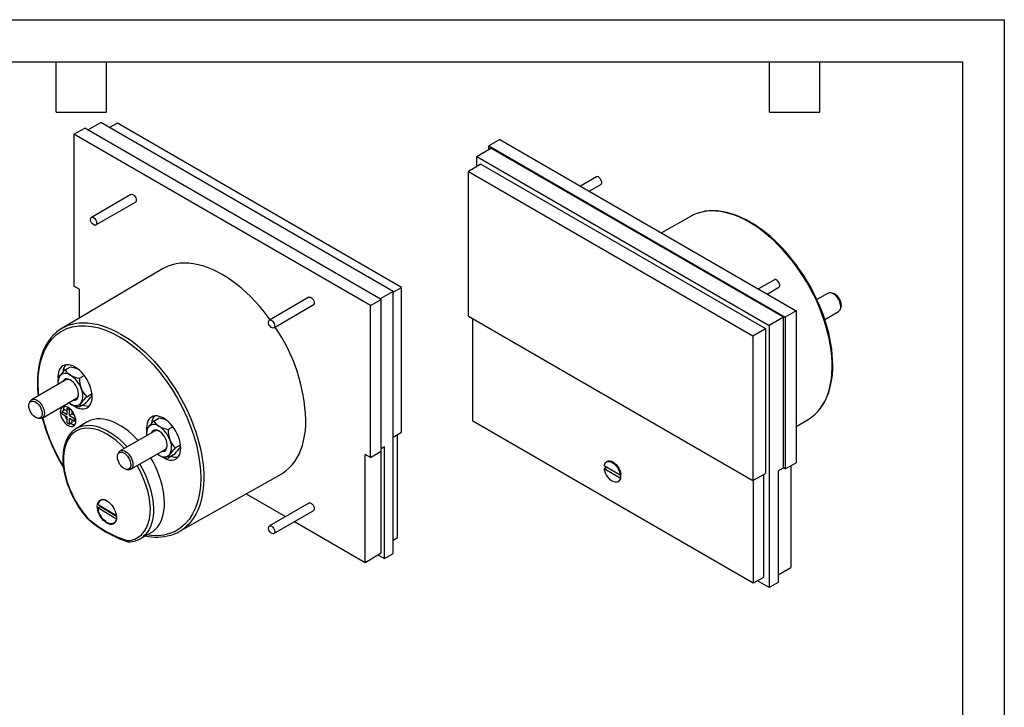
# Model space of a CAD drawing. Header units: millimetres. Extents: x 0 to 419, y 0 to 324.
# Tile 3 of 3: x 196 to 419, y 168 to 324. Entities that reach past the tile are written whole.
import ezdxf

# ---------------------------------------------------------------- set-up
doc = ezdxf.new("R2010")
doc.units = ezdxf.units.MM
doc.header["$LTSCALE"] = 1.5
doc.layers.add('TEXT', color=140, linetype='Continuous', lineweight=25)

msp = doc.modelspace()

# ---------------------------------------------------------------- linework, layer by layer
at = {"color": 7, "linetype": 'Continuous'}
for p, q in [((0.004, 323.854), (419.104, 323.854)), ((419.104, 323.854), (419.104, 0.004))]:
    msp.add_line(p, q, dxfattribs=at)
for p, q in [((210.984, 298.879), (213.978, 300.548)), ((280.347, 262.234), (213.978, 300.548)), ((217.715, 300.403), (215.941, 299.414)), ((282.267, 263.138), (217.715, 300.403)), ((207.847, 297.858), (210.344, 299.249)), ((207.847, 297.858), (207.847, 263.4)), ((275.164, 258.997), (207.847, 297.858)), ((277.617, 260.413), (210.344, 299.249)), ((304.551, 296.676), (302.098, 295.21)), ((302.098, 295.21), (369.371, 256.374)), ((302.098, 294.466), (302.098, 295.21)), ((304.551, 296.676), (371.868, 257.815)), ((299.368, 292.835), (302.522, 294.72)), ((368.947, 256.374), (302.522, 294.72)), ((300.252, 291.1), (297.448, 289.424)), ((299.368, 292.835), (365.737, 254.521)), ((299.368, 290.571), (299.368, 292.835)), ((300.252, 291.1), (364.854, 253.806)), ((297.448, 289.424), (362, 252.159)), ((297.448, 256.607), (297.448, 289.424)), ((326.484, 288.208), (322.852, 286.111)), ((324.852, 284.956), (327.484, 286.476)), ((220.8, 284.206), (211.82, 279.021)), ((212.82, 277.289), (221.8, 282.474)), ((347.97, 279.273), (341.251, 275.49)), ((227.975, 267.337), (205.133, 253.824)), ((366.896, 264.879), (363.263, 262.782)), ((209.049, 262.706), (207.847, 263.4)), ((209.049, 262.706), (209.049, 256.14)), ((280.347, 262.234), (277.405, 260.535)), ((280.347, 262.029), (282.267, 263.138)), ((280.347, 202.781), (280.347, 262.234)), ((282.267, 230.321), (282.267, 263.138)), ((365.263, 261.627), (367.895, 263.147)), ((379.076, 261.807), (376.555, 260.352)), ((380.04, 261.859), (379.671, 261.909)), ((261.211, 260.877), (252.231, 255.693)), ((275.164, 258.997), (277.617, 260.413)), ((277.617, 226.005), (277.617, 260.413)), ((253.231, 253.961), (262.211, 259.145)), ((275.164, 224.539), (275.164, 258.997)), ((371.868, 257.815), (369.371, 256.374)), ((371.868, 257.815), (371.868, 223.357)), ((378.343, 255.842), (381.476, 257.65)), ((381.861, 258.114), (382.002, 258.459)), ((297.448, 256.607), (362, 219.342)), ((298.398, 232.822), (298.398, 256.058)), ((368.947, 256.374), (365.737, 254.521)), ((368.947, 222.21), (368.947, 256.374)), ((369.371, 256.374), (369.371, 221.965)), ((362, 252.159), (364.854, 253.806)), ((364.854, 253.806), (364.854, 220.932)), ((365.737, 254.521), (365.737, 195.068)), ((362, 252.159), (362, 219.342)), ((205.857, 244.424), (207.103, 245.143)), ((206.029, 242.143), (198.239, 237.645)), ((204.224, 242.82), (204.241, 242.392)), ((204.224, 242.1), (204.224, 241.595)), ((209.123, 242.538), (210.2, 243.16)), ((197.854, 237.182), (197.713, 236.837)), ((200.639, 233.488), (208.429, 237.986)), ((210.756, 238.329), (211.959, 239.024)), ((205.815, 235.369), (205.179, 235.001)), ((205.179, 234.43), (205.179, 235.001)), ((205.179, 235.001), (206.345, 234.328)), ((205.461, 235.287), (205.464, 235.166)), ((206.345, 235.062), (205.815, 235.369)), ((206.345, 235.675), (206.625, 235.837)), ((206.345, 234.328), (206.345, 235.675)), ((206.345, 235.675), (206.84, 235.389)), ((206.84, 235.389), (207.044, 235.507)), ((206.84, 234.042), (206.84, 235.389)), ((207.477, 234.409), (207.477, 235.025)), ((210.369, 236.725), (209.123, 236.006)), ((199.675, 233.437), (200.044, 233.387)), ((205.179, 234.43), (206.345, 233.756)), ((206.345, 232.409), (206.345, 233.756)), ((207.477, 234.409), (206.84, 234.042)), ((206.84, 234.042), (208.007, 233.368)), ((206.84, 233.47), (208.007, 232.797)), ((206.84, 232.123), (206.84, 233.47)), ((208.01, 234.101), (207.477, 234.409)), ((207.477, 232.49), (207.477, 233.103)), ((208.007, 233.368), (208.211, 233.486)), ((208.007, 232.797), (208.007, 233.368)), ((208.287, 232.958), (208.007, 232.797)), ((210.884, 232.605), (208.421, 231.148)), ((225.973, 232.811), (227.219, 233.53)), ((362.111, 196.042), (298.398, 232.822)), ((371.868, 231.571), (374.582, 233.176)), ((206.345, 232.409), (206.84, 232.123)), ((207.477, 232.49), (206.84, 232.123)), ((226.145, 230.53), (218.355, 226.033)), ((224.34, 231.207), (224.357, 230.779)), ((224.34, 230.488), (224.34, 229.982)), ((229.239, 230.926), (230.315, 231.547)), ((280.347, 229.173), (282.267, 230.321)), ((281.317, 206.408), (281.317, 229.753)), ((220.755, 221.876), (228.545, 226.373)), ((230.872, 226.717), (232.074, 227.411)), ((275.164, 224.539), (277.617, 226.005)), ((277.599, 202.91), (277.599, 225.994)), ((278.377, 226.958), (277.617, 226.503)), ((278.377, 201.604), (278.377, 226.958)), ((217.969, 225.569), (217.828, 225.224)), ((230.485, 225.113), (229.239, 224.393)), ((275.164, 224.539), (273.962, 225.233)), ((273.962, 200.736), (273.962, 225.233)), ((328.955, 223.65), (328.778, 223.548)), ((205.033, 223.036), (205.477, 222.297)), ((219.791, 221.824), (220.16, 221.774)), ((328.448, 222.048), (328.271, 221.946)), ((331.879, 219.833), (328.271, 221.946)), ((328.276, 222.76), (331.885, 220.647)), ((328.484, 222.027), (328.448, 222.048)), ((329.009, 222.331), (328.484, 222.027)), ((367.742, 221.539), (368.947, 222.21)), ((367.742, 221.539), (367.742, 196.185)), ((369.371, 221.965), (368.947, 222.21)), ((369.371, 221.965), (371.868, 223.357)), ((370.666, 222.687), (370.666, 199.554)), ((231.745, 207.726), (254.87, 220.749)), ((331.378, 219.045), (331.555, 219.147)), ((331.879, 219.833), (332.056, 219.935)), ((331.885, 220.647), (332.061, 220.749)), ((332.05, 220.556), (331.89, 220.65)), ((332.056, 219.935), (332.02, 219.956)), ((362, 219.342), (364.854, 220.932)), ((362.111, 219.403), (362.111, 196.042)), ((364.429, 220.695), (364.429, 197.334)), ((214.233, 215.015), (213.913, 214.83)), ((246.986, 216.309), (255.915, 211.154)), ((213.313, 213.098), (213.879, 213.425)), ((217.495, 210.56), (213.313, 213.098)), ((213.331, 213.904), (217.503, 211.372)), ((213.879, 213.425), (217.521, 211.214)), ((261.211, 214.212), (252.231, 209.027)), ((253.231, 207.295), (262.211, 212.479)), ((217.511, 210.569), (217.495, 210.56)), ((216.913, 209.634), (217.233, 209.818)), ((257.915, 210), (273.962, 200.736)), ((222.875, 206.11), (225.368, 207.514)), ((280.347, 205.829), (281.317, 206.408)), ((220.274, 205.425), (220.165, 205.437)), ((273.962, 200.736), (277.599, 202.91)), ((276.87, 202.474), (278.377, 201.604)), ((278.377, 201.604), (280.347, 202.781)), ((367.742, 197.925), (370.666, 199.554)), ((364.429, 197.334), (362.111, 196.042)), ((365.737, 195.068), (363.098, 196.592)), ((367.742, 196.185), (365.737, 195.068))]:
    msp.add_line(p, q)
at = {"flags": 128}
for points in [[(327.637, 287.278), (327.522, 287.562), (327.354, 287.825), (327.149, 288.041), (326.929, 288.188), (326.713, 288.253), (326.525, 288.228), (326.484, 288.208)], [(220.8, 284.206), (220.931, 284.249), (221.135, 284.229), (221.356, 284.121), (221.571, 283.938), (221.759, 283.695), (221.903, 283.418), (221.987, 283.133), (222.005, 282.868), (221.953, 282.65), (221.837, 282.499), (221.8, 282.474)], [(376.173, 234.375), (376.609, 234.813), (377.219, 235.532), (377.772, 236.323), (378.268, 237.183), (378.705, 238.108), (379.081, 239.097), (379.394, 240.145), (379.645, 241.248), (379.831, 242.404), (379.952, 243.607), (380.008, 244.854), (379.999, 246.141), (379.925, 247.462), (379.785, 248.814), (379.581, 250.191), (379.313, 251.589), (378.982, 253.003), (378.589, 254.428), (378.135, 255.859), (377.623, 257.291), (377.054, 258.719), (376.429, 260.139), (375.752, 261.545), (375.024, 262.932), (374.247, 264.295), (373.426, 265.631), (372.562, 266.933), (371.658, 268.198), (370.718, 269.422), (369.745, 270.599), (368.743, 271.726), (367.714, 272.799), (366.662, 273.814), (365.591, 274.769), (364.505, 275.658), (363.408, 276.48), (362.303, 277.231), (361.194, 277.909), (360.085, 278.511), (358.98, 279.036), (357.882, 279.481), (356.796, 279.846), (355.725, 280.128), (354.674, 280.327), (353.645, 280.442), (352.642, 280.472), (351.669, 280.418), (350.729, 280.28), (349.826, 280.058), (349.802, 280.051)], [(374.682, 263.964), (373.891, 265.283), (373.562, 265.801), (373.003, 266.651), (372.405, 267.516), (371.746, 268.422), (371.039, 269.342), (370.289, 270.264), (369.504, 271.176), (368.686, 272.07), (367.84, 272.94), (366.971, 273.779), (366.08, 274.582), (365.171, 275.346), (364.248, 276.068), (363.314, 276.743), (362.37, 277.369), (361.42, 277.944), (360.466, 278.465), (359.512, 278.931), (358.559, 279.34), (357.609, 279.69), (356.666, 279.98), (355.731, 280.209), (354.806, 280.375), (353.893, 280.477), (352.996, 280.515), (352.114, 280.486), (351.251, 280.39), (350.408, 280.226), (349.872, 280.072)], [(211.666, 278.845), (211.782, 278.996), (211.95, 279.065), (212.155, 279.045), (212.375, 278.937), (212.59, 278.753), (212.779, 278.511), (212.923, 278.234), (213.007, 277.949), (213.024, 277.684), (212.973, 277.466), (212.857, 277.315), (212.689, 277.246), (212.484, 277.266), (212.264, 277.374), (212.049, 277.558), (211.86, 277.8), (211.717, 278.077), (211.632, 278.362), (211.615, 278.627), (211.666, 278.845)], [(252.407, 255.794), (251.957, 256.407), (251.015, 257.622), (250.041, 258.79), (249.039, 259.909), (248.011, 260.974), (246.96, 261.982), (245.892, 262.93), (244.808, 263.814), (243.713, 264.631), (242.611, 265.378), (241.505, 266.054), (240.4, 266.655), (239.297, 267.18), (238.203, 267.627), (237.119, 267.994), (236.051, 268.28), (235, 268.485), (233.972, 268.607), (232.969, 268.646), (231.996, 268.601), (231.054, 268.474), (230.148, 268.265), (229.28, 267.973), (228.453, 267.601), (227.975, 267.337)], [(368.049, 263.949), (367.933, 264.233), (367.765, 264.496), (367.56, 264.712), (367.34, 264.859), (367.125, 264.924), (366.936, 264.899), (366.896, 264.879)], [(376.225, 234.426), (376.466, 234.647), (377.093, 235.34), (377.616, 236.03), (378.093, 236.775), (378.524, 237.574), (378.905, 238.424), (379.238, 239.323), (379.519, 240.267), (379.75, 241.254), (379.93, 242.281), (380.057, 243.345), (380.133, 244.443), (380.156, 245.572), (380.128, 246.728), (380.048, 247.909), (379.916, 249.112), (379.735, 250.331), (379.503, 251.565), (379.223, 252.809), (378.895, 254.058), (378.521, 255.309), (378.104, 256.556), (377.647, 257.791), (377.155, 259.003), (376.641, 260.169), (376.109, 261.291), (375.711, 262.081), (375.3, 262.857), (374.682, 263.964)], [(381.973, 258.753), (381.94, 259.155), (381.843, 259.578), (381.685, 260.008), (381.474, 260.426), (381.216, 260.818), (380.922, 261.168), (380.604, 261.463), (380.272, 261.691), (379.941, 261.843), (379.623, 261.915), (379.33, 261.902), (379.076, 261.807)], [(261.211, 260.877), (261.342, 260.92), (261.546, 260.9), (261.767, 260.793), (261.982, 260.609), (262.17, 260.366), (262.314, 260.089), (262.399, 259.804), (262.416, 259.539), (262.364, 259.321), (262.249, 259.17), (262.211, 259.145)], [(382.002, 258.459), (382.07, 258.685), (382.103, 259.032)], [(206.975, 254.649), (207.153, 254.704), (208.057, 254.925), (208.997, 255.064), (209.97, 255.117), (210.972, 255.087), (212.001, 254.972), (213.053, 254.773), (214.124, 254.491), (215.21, 254.127), (216.307, 253.681), (217.412, 253.156), (218.521, 252.554), (219.63, 251.876), (220.736, 251.125), (221.833, 250.303), (222.919, 249.414), (223.99, 248.46), (225.041, 247.444), (226.07, 246.371), (227.073, 245.244), (228.046, 244.067), (228.986, 242.843), (229.89, 241.578), (230.754, 240.276), (231.575, 238.94), (232.351, 237.577), (233.079, 236.19), (233.757, 234.784), (234.381, 233.365), (234.951, 231.936), (235.463, 230.504), (235.916, 229.073), (236.309, 227.648), (236.641, 226.234), (236.909, 224.836), (237.113, 223.459), (237.253, 222.107), (237.327, 220.786), (237.336, 219.499), (237.28, 218.252), (237.158, 217.049), (236.972, 215.893), (236.722, 214.79), (236.408, 213.742), (236.032, 212.753), (235.596, 211.828), (235.1, 210.968), (234.546, 210.177), (233.937, 209.458), (233.372, 208.901)], [(252.078, 255.516), (252.193, 255.667), (252.362, 255.736), (252.566, 255.716), (252.787, 255.608), (253.002, 255.424), (253.19, 255.182), (253.334, 254.905), (253.418, 254.62), (253.436, 254.355), (253.384, 254.137), (253.268, 253.986), (253.1, 253.917), (252.896, 253.937), (252.675, 254.045), (252.46, 254.229), (252.271, 254.471), (252.128, 254.748), (252.043, 255.033), (252.026, 255.298), (252.078, 255.516)], [(199.86, 238.581), (199.782, 239.295), (199.706, 241.196), (199.763, 242.935), (199.949, 244.589), (200.26, 246.146), (200.695, 247.596), (201.281, 248.989), (201.995, 250.243), (202.862, 251.381), (203.853, 252.351), (204.979, 253.157), (206.217, 253.773), (207.554, 254.196), (208.98, 254.42), (210.458, 254.447), (211.999, 254.28), (213.538, 253.936), (215.112, 253.415), (216.636, 252.756), (218.171, 251.943), (219.705, 250.984), (221.23, 249.883), (222.804, 248.587), (224.343, 247.154), (225.884, 245.542), (227.362, 243.809), (228.788, 241.938), (230.125, 239.971), (231.362, 237.926), (232.489, 235.82), (233.48, 233.706), (234.347, 231.567), (235.061, 229.489), (235.647, 227.419), (236.082, 225.467), (236.393, 223.55), (236.579, 221.683), (236.636, 219.876), (236.56, 218.064), (236.344, 216.347), (235.975, 214.687), (235.463, 213.156), (234.798, 211.745), (233.993, 210.493), (233.056, 209.409), (231.994, 208.502), (230.837, 207.792), (229.577, 207.266), (228.269, 206.938), (226.884, 206.79), (225.501, 206.817), (224.394, 206.965)], [(203.464, 252.549), (203.249, 252.352), (202.622, 251.66), (202.099, 250.97), (201.622, 250.224), (201.191, 249.425), (200.81, 248.575), (200.477, 247.677), (200.196, 246.733), (199.965, 245.746), (199.785, 244.719), (199.658, 243.655), (199.582, 242.557), (199.559, 241.428), (199.587, 240.271), (199.668, 239.09), (199.731, 238.507)], [(207.654, 236.38), (208.113, 236.083), (208.621, 235.829), (209.12, 235.655), (209.601, 235.566), (210.058, 235.563), (210.481, 235.645), (210.863, 235.811), (211.198, 236.059), (211.481, 236.385), (211.706, 236.782), (211.87, 237.243), (211.969, 237.762), (212.002, 238.329), (211.969, 238.935), (211.87, 239.568), (211.706, 240.219), (211.481, 240.876), (211.198, 241.527), (210.863, 242.162), (210.481, 242.771), (210.058, 243.341), (209.601, 243.864), (209.12, 244.331), (208.621, 244.734), (208.113, 245.065), (207.605, 245.32), (207.106, 245.493), (206.625, 245.583), (206.168, 245.586), (205.745, 245.504), (205.363, 245.338), (205.028, 245.09), (204.745, 244.764), (204.52, 244.367), (204.356, 243.905), (204.257, 243.387), (204.224, 242.82)], [(207.103, 245.143), (208.065, 244.913), (208.647, 244.688)], [(207.69, 237.559), (207.989, 237.547), (208.279, 237.618), (208.525, 237.774), (208.718, 238.009), (208.85, 238.315), (208.918, 238.68), (208.918, 239.091), (208.85, 239.534), (208.718, 239.992), (208.525, 240.449), (208.279, 240.889), (207.989, 241.295), (207.665, 241.653), (207.319, 241.95), (206.963, 242.175), (206.611, 242.32), (206.274, 242.38), (205.965, 242.352), (205.696, 242.238), (205.476, 242.042), (205.313, 241.771), (205.291, 241.716)], [(197.612, 236.272), (197.646, 236.617), (197.745, 236.909), (197.905, 237.134), (198.118, 237.283), (198.375, 237.35), (198.666, 237.33), (198.977, 237.226), (199.295, 237.042), (199.606, 236.786), (199.896, 236.468), (200.152, 236.104), (200.365, 235.708), (200.523, 235.298), (200.62, 234.893), (200.653, 234.509), (200.619, 234.163), (200.52, 233.872), (200.361, 233.646), (200.148, 233.497), (199.89, 233.431), (199.599, 233.45), (199.288, 233.554), (198.971, 233.738), (198.66, 233.995), (198.37, 234.312), (198.113, 234.677), (197.901, 235.073), (197.743, 235.482), (197.645, 235.888), (197.612, 236.272)], [(197.854, 237.182), (197.872, 237.225), (198.03, 237.473), (198.242, 237.647), (198.499, 237.741), (198.793, 237.752), (199.111, 237.679), (199.443, 237.525), (199.774, 237.295), (200.092, 236.999), (200.385, 236.648), (200.642, 236.255), (200.852, 235.836), (201.008, 235.407), (201.104, 234.984), (201.136, 234.583), (201.103, 234.22), (201.005, 233.909), (200.848, 233.661), (200.636, 233.487), (200.379, 233.393), (200.085, 233.382), (200.044, 233.387)], [(204.754, 234.879), (204.788, 234.461), (204.889, 234.02), (205.052, 233.573), (205.272, 233.136), (205.54, 232.728), (205.846, 232.363), (206.177, 232.055), (206.522, 231.817), (206.867, 231.657), (207.199, 231.582), (207.504, 231.594), (207.772, 231.693), (207.992, 231.876), (208.155, 232.134), (208.256, 232.459), (208.29, 232.838), (208.256, 233.256), (208.155, 233.697), (207.992, 234.144), (207.772, 234.58), (207.504, 234.989), (207.199, 235.354), (206.867, 235.661), (206.522, 235.9), (206.177, 236.059), (205.846, 236.135), (205.54, 236.123), (205.272, 236.023), (205.052, 235.841), (204.889, 235.582), (204.788, 235.257), (204.754, 234.879)], [(207.052, 236.696), (206.683, 236.937), (206.652, 236.96)], [(222.429, 228.385), (221.791, 229.061), (221.011, 229.811), (220.212, 230.498), (219.401, 231.118), (218.582, 231.667), (217.76, 232.141), (216.941, 232.538), (216.129, 232.855), (215.331, 233.089), (214.551, 233.24), (213.795, 233.306), (213.066, 233.287), (212.371, 233.183), (211.712, 232.994), (211.096, 232.723), (210.884, 232.605)], [(227.77, 224.767), (228.229, 224.471), (228.736, 224.216), (229.235, 224.043), (229.717, 223.954), (230.173, 223.95), (230.596, 224.032), (230.979, 224.199), (231.314, 224.447), (231.597, 224.772), (231.822, 225.169), (231.985, 225.631), (232.085, 226.15), (232.118, 226.717), (232.085, 227.322), (231.985, 227.956), (231.822, 228.606), (231.597, 229.263), (231.314, 229.915), (230.979, 230.55), (230.596, 231.158), (230.173, 231.729), (229.717, 232.252), (229.235, 232.719), (228.736, 233.121), (228.229, 233.453), (227.721, 233.707), (227.222, 233.881), (226.74, 233.97), (226.284, 233.974), (225.861, 233.891), (225.479, 233.725), (225.143, 233.477), (224.861, 233.152), (224.636, 232.755), (224.472, 232.293), (224.373, 231.774), (224.34, 231.207), (224.34, 231.207)], [(227.219, 233.53), (228.181, 233.3), (228.763, 233.076)], [(254.87, 220.749), (255.34, 221.032), (256.075, 221.562), (256.762, 222.168), (257.396, 222.848), (257.977, 223.6), (258.502, 224.422), (258.97, 225.31), (259.378, 226.261), (259.726, 227.273), (260.012, 228.342), (260.236, 229.464), (260.396, 230.635), (260.493, 231.853), (260.525, 233.111)], [(207.489, 230.432), (207.131, 230.071), (206.733, 229.564), (206.382, 229.002), (206.08, 228.387), (205.827, 227.724), (205.625, 227.016), (205.475, 226.268), (205.377, 225.483), (205.332, 224.666), (205.338, 223.822), (205.396, 222.954), (205.505, 222.068), (205.662, 221.169), (205.868, 220.262), (206.119, 219.354), (206.411, 218.453), (206.738, 217.574), (207.083, 216.749), (207.405, 216.048), (207.676, 215.499), (208.011, 214.866), (208.285, 214.378)], [(219.309, 226.584), (218.474, 227.451), (217.429, 228.385), (216.38, 229.185), (215.342, 229.848), (214.305, 230.383), (213.256, 230.794), (212.211, 231.066), (211.176, 231.187), (210.185, 231.145), (209.256, 230.935), (208.407, 230.562), (207.653, 230.033), (207.005, 229.361), (206.476, 228.573), (206.062, 227.683), (205.761, 226.708), (205.566, 225.642), (205.479, 224.47), (205.507, 223.203), (205.661, 221.839), (205.94, 220.42), (206.345, 218.966), (206.868, 217.506), (207.498, 216.067), (208.224, 214.67), (209.016, 213.359), (209.867, 212.134), (210.761, 211.005)], [(209.357, 231.574), (209.958, 231.736), (210.647, 231.833), (211.368, 231.846), (212.117, 231.777), (212.888, 231.624), (213.677, 231.39), (214.478, 231.076), (215.287, 230.683), (216.099, 230.215), (216.908, 229.673), (217.709, 229.062), (218.498, 228.386), (219.269, 227.648), (219.935, 226.945)], [(227.806, 225.947), (228.105, 225.935), (228.395, 226.006), (228.641, 226.162), (228.834, 226.397), (228.966, 226.702), (229.033, 227.067), (229.033, 227.478), (228.966, 227.921), (228.834, 228.38), (228.641, 228.837), (228.395, 229.276), (228.105, 229.683), (227.781, 230.041), (227.435, 230.337), (227.079, 230.562), (226.726, 230.707), (226.39, 230.767), (226.081, 230.74), (225.812, 230.626), (225.592, 230.429), (225.429, 230.158), (225.406, 230.104)], [(218.702, 226.141), (219.005, 226.126), (219.329, 226.027), (219.661, 225.849), (219.99, 225.598), (220.301, 225.283), (220.584, 224.918), (220.828, 224.516), (221.022, 224.092), (221.16, 223.662), (221.237, 223.244), (221.248, 222.854), (221.195, 222.505), (221.079, 222.212), (220.904, 221.987), (220.677, 221.837), (220.407, 221.768), (220.16, 221.774)], [(218.485, 225.736), (218.775, 225.719), (219.086, 225.617), (219.403, 225.435), (219.715, 225.18), (220.005, 224.863), (220.263, 224.5), (220.476, 224.105), (220.636, 223.695), (220.735, 223.289), (220.769, 222.905), (220.736, 222.558), (220.639, 222.265), (220.481, 222.038), (220.269, 221.887), (220.012, 221.819), (219.722, 221.836), (219.411, 221.938), (219.094, 222.121), (218.783, 222.376), (218.492, 222.692), (218.234, 223.055), (218.021, 223.451), (217.861, 223.86), (217.762, 224.266), (217.728, 224.651), (217.761, 224.997), (217.858, 225.29), (218.016, 225.517), (218.228, 225.668), (218.485, 225.736)], [(225.368, 207.514), (225.894, 207.857), (226.409, 208.3), (226.87, 208.819), (227.276, 209.41), (227.623, 210.07), (227.909, 210.795), (228.132, 211.579), (228.291, 212.419), (228.385, 213.307), (228.414, 214.239), (228.376, 215.209), (228.273, 216.211), (228.104, 217.237), (227.872, 218.281), (227.577, 219.337), (227.222, 220.398), (226.808, 221.457), (226.339, 222.507), (225.817, 223.542), (225.284, 224.49)], [(227.168, 225.083), (226.799, 225.324), (226.768, 225.347)], [(328.276, 222.76), (328.383, 223.097), (328.555, 223.365), (328.785, 223.552), (329.066, 223.653), (329.385, 223.663), (329.732, 223.582), (330.091, 223.412), (330.45, 223.161), (330.795, 222.837), (331.112, 222.455), (331.389, 222.027), (331.616, 221.572), (331.783, 221.106), (331.885, 220.647)], [(328.955, 223.65), (328.962, 223.655), (329.243, 223.755), (329.562, 223.765), (329.908, 223.684), (330.268, 223.514), (330.627, 223.263), (330.972, 222.939), (331.289, 222.557), (331.566, 222.129), (331.793, 221.674), (331.96, 221.208), (332.061, 220.749)], [(219.924, 205.715), (220.818, 205.812), (221.669, 206.055), (222.461, 206.451), (223.186, 207.01), (223.816, 207.722), (224.34, 208.578), (224.744, 209.565), (225.024, 210.66), (225.178, 211.847), (225.206, 213.081), (225.119, 214.354), (224.924, 215.646), (224.623, 216.968), (224.209, 218.336), (223.68, 219.734), (223.032, 221.155), (222.278, 222.554), (222.186, 222.702)], [(222.791, 223.051), (223.263, 222.216), (223.784, 221.196), (224.254, 220.161), (224.67, 219.116), (225.03, 218.068), (225.33, 217.024), (225.57, 215.99), (225.748, 214.973), (225.862, 213.979), (225.912, 213.015), (225.897, 212.086), (225.819, 211.199), (225.676, 210.358), (225.471, 209.57), (225.203, 208.84), (224.876, 208.171), (224.491, 207.568), (224.051, 207.035), (223.754, 206.744)], [(331.879, 219.833), (331.773, 219.496), (331.601, 219.229), (331.371, 219.041), (331.09, 218.94), (330.771, 218.93), (330.424, 219.012), (330.065, 219.181), (329.705, 219.433), (329.361, 219.756), (329.044, 220.139), (328.766, 220.566), (328.54, 221.021), (328.373, 221.488), (328.271, 221.946)], [(213.15, 213.456), (213.184, 213.877), (213.283, 214.246), (213.444, 214.553), (213.663, 214.787), (213.933, 214.944), (214.246, 215.016), (214.593, 215.002), (214.962, 214.904), (215.342, 214.722), (215.723, 214.464), (216.092, 214.137), (216.438, 213.75), (216.751, 213.317), (217.022, 212.849), (217.241, 212.361), (217.402, 211.868), (217.501, 211.384), (217.535, 210.926), (217.501, 210.505), (217.402, 210.136), (217.241, 209.829), (217.022, 209.595), (216.751, 209.439), (216.438, 209.366), (216.092, 209.38), (215.723, 209.478), (215.342, 209.66), (214.962, 209.918), (214.593, 210.245), (214.246, 210.632), (213.933, 211.065), (213.663, 211.533), (213.444, 212.021), (213.283, 212.514), (213.184, 212.998), (213.15, 213.456)], [(217.495, 210.56), (217.392, 210.207), (217.228, 209.916), (217.009, 209.696), (216.74, 209.555), (216.431, 209.495), (216.091, 209.519), (215.729, 209.627), (215.358, 209.815), (214.989, 210.076), (214.633, 210.404), (214.301, 210.788), (214.003, 211.217), (213.748, 211.676), (213.544, 212.153), (213.398, 212.632), (213.313, 213.098)], [(213.879, 213.425), (213.868, 213.533), (213.865, 213.58)], [(261.211, 214.212), (261.342, 214.255), (261.546, 214.235), (261.767, 214.127), (261.982, 213.943), (262.17, 213.701), (262.314, 213.424), (262.399, 213.139), (262.416, 212.874), (262.364, 212.656), (262.249, 212.505), (262.211, 212.479)], [(210.761, 211.005), (210.736, 210.943), (210.732, 210.898), (210.744, 210.877)], [(210.744, 210.877), (210.747, 210.87), (210.776, 210.857), (210.863, 210.871), (210.902, 210.889)], [(210.761, 211.005), (210.745, 210.933), (210.75, 210.88), (210.772, 210.844), (210.773, 210.844)], [(252.078, 208.851), (252.193, 209.002), (252.362, 209.071), (252.566, 209.05), (252.787, 208.943), (253.002, 208.759), (253.19, 208.517), (253.334, 208.24), (253.418, 207.955), (253.436, 207.69), (253.384, 207.471), (253.268, 207.32), (253.1, 207.252), (252.896, 207.272), (252.675, 207.379), (252.46, 207.563), (252.271, 207.806), (252.128, 208.083), (252.043, 208.368), (252.026, 208.633), (252.078, 208.851)]]:
    msp.add_lwpolyline(points, dxfattribs=at)
for centre, radius, start, end in [((327.037, 286.977), 0.672, 311.76473, 26.59774), ((352.383, 271.428), 9.001, 106.66281, 119.35628), ((367.448, 263.648), 0.672, 311.76473, 26.59774), ((379.165, 259.054), 2.938, 359.56014, 72.66862), ((380.795, 258.621), 1.186, 305.05849, 6.41811), ((209.701, 246.1), 8.972, 107.68501, 133.56669), ((220.448, 231.485), 40.11, 2.3236, 34.3944), ((213.226, 236.626), 10.729, 133.38339, 143.49102), ((208.396, 243.73), 3.026, 142.73139, 176.31155), ((208.612, 245.983), 3.166, 209.51667, 240.48954), ((207.073, 241.573), 2.857, 149.82216, 189.1887), ((205.914, 241.929), 1.698, 140.51722, 174.22878), ((205.94, 241.866), 1.759, 50.75183, 139.4672), ((206.52, 241.076), 1.174, 57.92775, 114.70305), ((203.741, 238.059), 6.139, 20.22711, 57.36203), ((210.056, 248.79), 6.321, 241.62564, 261.50819), ((215.515, 242.357), 6.395, 178.37492, 199.89153), ((214.356, 242.118), 5.226, 201.74955, 226.4618), ((206.235, 238.548), 3.652, 333.43643, 26.56357), ((207.774, 238.932), 1.151, 304.67096, 2.68748), ((218.684, 230.037), 11.473, 133.71182, 143.16259), ((202.441, 245.018), 11.473, 313.71181, 323.16259), ((210.256, 239.249), 1.761, 320.95593, 344.60906), ((206.988, 235.354), 1.528, 149.10044, 182.53414), ((208.165, 238.058), 1.759, 230.75183, 319.4672), ((210.147, 242.529), 6.603, 242.05402, 261.07981), ((210.942, 235.781), 1.833, 141.78933, 172.95666), ((210.964, 238.997), 2.787, 246.80309, 278.3647), ((241.92, 244.544), 42.699, 194.97918, 210.24563), ((239.64, 243.5), 40.118, 194.33779, 211.54441), ((209.67, 235.676), 4.262, 201.26637, 218.73139), ((233.342, 225.014), 10.729, 133.38339, 143.49102), ((228.512, 232.117), 3.026, 142.73139, 176.31155), ((228.727, 234.371), 3.166, 209.51667, 240.48954), ((369.966, 240.958), 9.048, 300.67091, 313.31231), ((208.084, 233.654), 1.669, 234.95572, 269.66662), ((210.906, 226.946), 4.881, 108.51238, 133.55685), ((227.188, 229.961), 2.857, 149.82216, 189.1887), ((226.029, 230.317), 1.698, 140.51722, 174.22878), ((226.055, 230.254), 1.759, 50.75183, 139.4672), ((226.636, 229.464), 1.174, 57.92775, 114.70305), ((223.857, 226.446), 6.139, 20.22711, 57.36203), ((230.172, 237.177), 6.321, 241.62564, 261.50819), ((235.631, 230.744), 6.395, 178.37492, 199.89153), ((234.471, 230.505), 5.226, 201.74955, 226.4618), ((226.351, 226.935), 3.652, 333.43643, 26.56357), ((218.792, 225.27), 0.875, 95.89661, 160.05475), ((227.89, 227.32), 1.151, 304.67096, 2.68748), ((238.8, 218.424), 11.473, 133.71182, 143.16259), ((222.557, 233.405), 11.473, 313.71181, 323.16259), ((230.372, 227.636), 1.761, 320.95593, 344.60906), ((228.281, 226.445), 1.759, 230.75183, 319.4672), ((230.263, 230.916), 6.603, 242.05402, 261.07981), ((231.058, 224.168), 1.833, 141.78933, 172.95666), ((231.08, 227.384), 2.787, 246.80309, 278.3647), ((331.003, 222.431), 2.551, 175.04247, 189.10543), ((330.95, 220.086), 1.117, 302.79955, 352.26074), ((329.691, 220.378), 2.367, 349.74393, 9.5347), ((214.579, 213.726), 1.261, 50.66033, 171.88673), ((228.154, 225.727), 22.882, 209.73524, 220.46404), ((227.241, 228.972), 24.38, 227.46979, 252.53559), ((227.539, 229.088), 24.778, 227.41681, 252.66838), ((227.333, 215.558), 8.988, 286.50829, 312.21108), ((220.33, 205.823), 0.42, 194.90725, 246.92916), ((220.243, 205.747), 0.32, 185.74468, 254.7319), ((220.486, 210.352), 4.868, 286.96692, 312.17491), ((226.668, 217.733), 11.262, 256.60784, 286.23026), ((220.242, 210.519), 5.099, 270.36022, 288.23229)]:
    msp.add_arc(centre, radius, start, end)
at = {"layer": 'TEXT'}
for p, q in [((9.525, 314.325), (409.575, 314.325)), ((203.835, 302.895), (203.835, 314.325)), ((215.265, 302.895), (215.265, 314.325)), ((365.76, 302.895), (365.76, 314.325)), ((377.19, 302.895), (377.19, 314.325)), ((409.575, 314.325), (409.575, 9.525)), ((203.835, 302.895), (215.265, 302.895)), ((365.76, 302.895), (377.19, 302.895))]:
    msp.add_line(p, q, dxfattribs=at)

doc.saveas('drawing.dxf')
